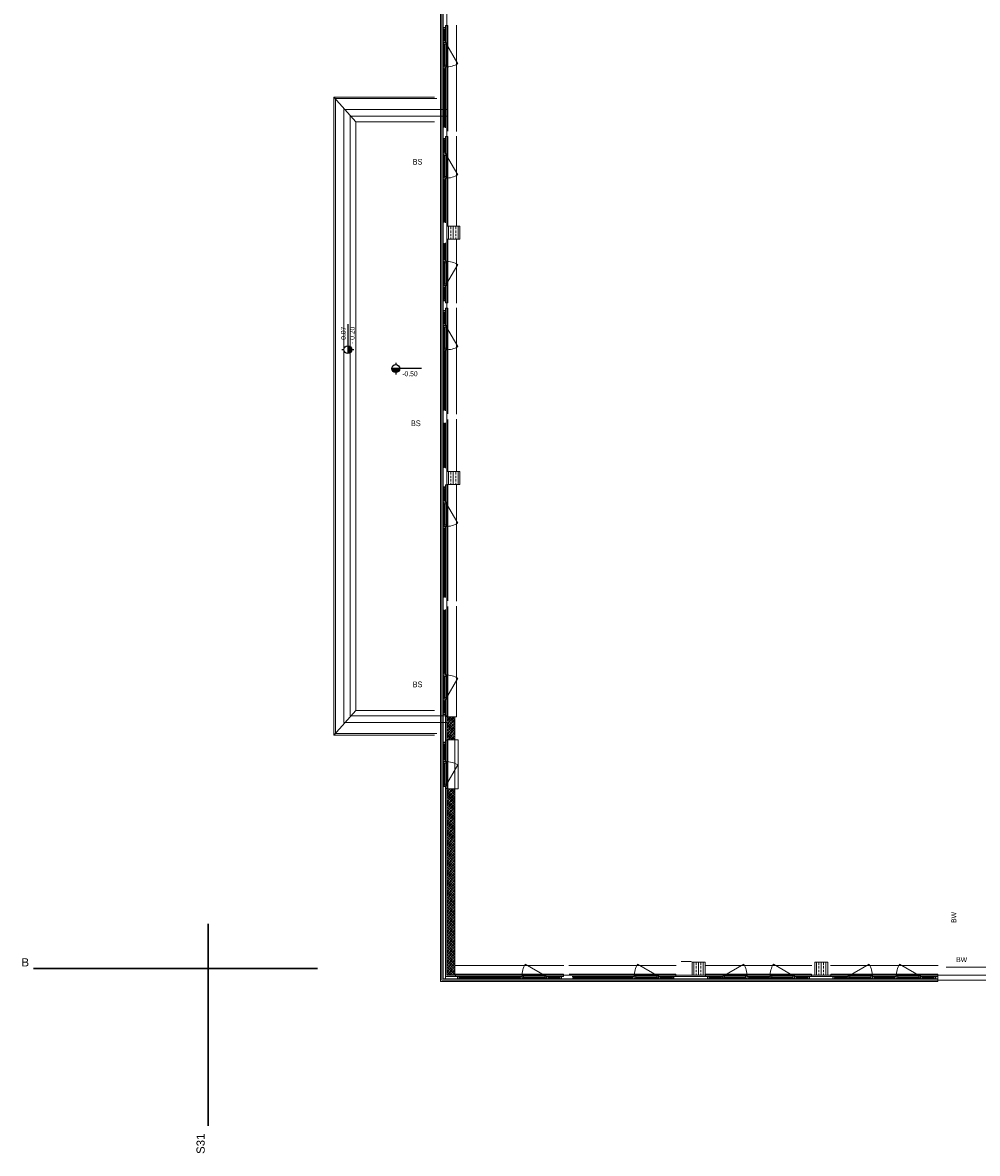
# Model space of a CAD drawing. Header units: metres. Extents: x -27 to 222, y 3 to 231.
# Tile 1 of 46: x 6 to 35, y 3 to 38. Entities that reach past the tile are written whole.
import ezdxf
from ezdxf.enums import TextEntityAlignment as Align

# ---------------------------------------------------------------- set-up
doc = ezdxf.new("R2010")
doc.units = ezdxf.units.M
doc.layers.get('0').update_dxf_attribs({"lineweight": 13})
doc.layers.add('EINFÜGEPUNKT', color=190, linetype='Continuous', lineweight=13, plot=False)
doc.layers.add('Grundriss', color=7, linetype='Continuous', lineweight=13)
doc.styles.add('Allgemein 1 50', font='arial.ttf', dxfattribs={"width": 0.8, "height": 0.175})
doc.styles.add('Style-Arial', font='arial.ttf')
doc.styles.add('Untergeordnet 1 100', font='arial.ttf', dxfattribs={"width": 0.8, "height": 0.25})

# ---------------------------------------------------------------- blocks, each defined once
blk = doc.blocks.new('*U439')
at = {"layer": 'Grundriss', "lineweight": 13}
blk.add_hatch(color=256, dxfattribs=at).paths.add_polyline_path([(-0.602, 0, 0.999974), (-0.282, 0)])
at = {"layer": 'Grundriss', "lineweight": 25}
for p, q in [((-0.442, 0.24), (-0.442, 0.16)), ((0.602, 0), (-0.602, 0)), ((-0.442, -0.16), (-0.442, -0.24))]:
    blk.add_line(p, q, dxfattribs=at)
blk.add_circle((-0.442, 0), 0.16, dxfattribs=at)
at = {"layer": 'Grundriss', "lineweight": 13, "insert": (-0.176, -0.033), "char_height": 0.2, "attachment_point": 4, "line_spacing_factor": 1.08, "style": 'Style-Arial'}
blk.add_mtext('\\P\\H1x;\\W0.9;-0.50', dxfattribs=at)
blk = doc.blocks.new('*U440')
at = {"layer": 'Grundriss', "lineweight": 13}
blk.add_hatch(color=256, dxfattribs=at).paths.add_polyline_path([(-0.602, 0, 0.999974), (-0.282, 0)])
at = {"layer": 'Grundriss', "lineweight": 25}
for p, q in [((-0.442, 0.24), (-0.442, 0.16)), ((0.602, 0), (-0.602, 0)), ((-0.442, -0.16), (-0.442, -0.24))]:
    blk.add_line(p, q, dxfattribs=at)
blk.add_circle((-0.442, 0), 0.16, dxfattribs=at)
at = {"layer": 'Grundriss', "lineweight": 13, "insert": (-0.209, 0), "char_height": 0.2, "attachment_point": 4, "line_spacing_factor": 1.08, "style": 'Style-Arial'}
blk.add_mtext('\\H1x;\\W0.9;- 0.07^J- 0.20', dxfattribs=at)
blk = doc.blocks.new('öfnungsflügel 75')
at = {"layer": 'Grundriss', "lineweight": -2, "ltscale": 0.01}
blk.add_line((-0.533, -0.035), (-1.181, 0.339), dxfattribs=at)
at = {"layer": 'Grundriss', "lineweight": -2}
for p, q in [((-0.01, -0.04), (-0.01, 0.03)), ((-0.01, 0), (0, 0)), ((-1.231, -0.03), (-0.588, -0.03)), ((-1.231, -0.11), (-0.588, -0.11)), ((-0.127, -0.04), (-0.481, -0.04)), ((-0.481, -0.11), (-0.127, -0.11)), ((-0.085, -0.11), (-0.085, -0.04)), ((-0.072, -0.04), (-0.01, -0.04))]:
    blk.add_line(p, q, dxfattribs=at)
at = {"layer": 'Grundriss', "lineweight": -2, "flags": 128}
for points in [[(-1.323, -0.067), (-1.323, -0.092), (-1.338, -0.092), (-1.338, -0.11), (-1.285, -0.11), (-1.285, -0.102), (-1.285, -0.102), (-1.285, -0.04), (-1.338, -0.04), (-1.338, -0.067), (-1.323, -0.067)], [(-1.285, -0.067), (-1.285, -0.092), (-1.285, -0.092), (-1.285, -0.11), (-1.231, -0.11), (-1.231, -0.102), (-1.281, -0.102), (-1.281, -0.04), (-1.285, -0.04), (-1.285, -0.067), (-1.285, -0.067)], [(-1.281, -0.102), (-1.231, -0.102), (-1.231, -0.092), (-1.246, -0.092), (-1.246, -0.067), (-1.231, -0.067), (-1.231, -0.03), (-1.281, -0.03), (-1.281, -0.102), (-1.281, -0.102)], [(-1.246, -0.092), (-0.573, -0.092), (-0.573, -0.067), (-1.246, -0.067), (-1.246, -0.092)], [(-0.538, -0.102), (-0.588, -0.102), (-0.588, -0.092), (-0.573, -0.092), (-0.573, -0.067), (-0.588, -0.067), (-0.588, -0.03), (-0.538, -0.03), (-0.538, -0.102), (-0.538, -0.102)], [(-0.535, -0.067), (-0.535, -0.092), (-0.535, -0.092), (-0.535, -0.11), (-0.588, -0.11), (-0.588, -0.102), (-0.538, -0.102), (-0.538, -0.04), (-0.535, -0.04), (-0.535, -0.067), (-0.535, -0.067)], [(-0.496, -0.067), (-0.496, -0.092), (-0.481, -0.092), (-0.481, -0.11), (-0.535, -0.11), (-0.535, -0.102), (-0.535, -0.102), (-0.535, -0.04), (-0.481, -0.04), (-0.481, -0.067), (-0.496, -0.067)], [(-0.496, -0.092), (-0.123, -0.092), (-0.123, -0.067), (-0.496, -0.067), (-0.496, -0.092)]]:
    blk.add_lwpolyline(points, close=True, dxfattribs=at)
for points in [[(-0.138, -0.092), (-0.138, -0.11), (-0.072, -0.11), (-0.072, -0.04), (-0.138, -0.04), (-0.138, -0.067)], [(-0.138, -0.092), (-0.123, -0.092), (-0.123, -0.067), (-0.138, -0.067)]]:
    blk.add_lwpolyline(points, dxfattribs=at)
at = {"layer": 'Grundriss', "lineweight": -2}
blk.add_circle((-0.533, -0.035), 0.00375, dxfattribs=at)
at = {"layer": 'Grundriss', "lineweight": -2, "ltscale": 0.01}
blk.add_arc((-0.533, -0.035), 0.748, 149.9992, 179.617, dxfattribs=at)
blk = doc.blocks.new('öfnungsflügel 75_rand')
at = {"layer": 'Grundriss', "lineweight": -2, "ltscale": 0.01}
blk.add_line((-0.083, -0.035), (-0.731, 0.339), dxfattribs=at)
at = {"layer": 'Grundriss', "lineweight": -2}
for p, q in [((-0.01, -0.04), (-0.01, 0.03)), ((-0.01, 0), (0, 0)), ((-0.781, -0.03), (-0.12, -0.03)), ((-0.781, -0.11), (-0.12, -0.11)), ((-0.085, -0.11), (-0.085, -0.04)), ((-0.072, -0.04), (-0.01, -0.04))]:
    blk.add_line(p, q, dxfattribs=at)
at = {"layer": 'Grundriss', "lineweight": -2, "flags": 128}
for points in [[(-0.873, -0.067), (-0.873, -0.092), (-0.888, -0.092), (-0.888, -0.11), (-0.835, -0.11), (-0.835, -0.102), (-0.835, -0.102), (-0.835, -0.04), (-0.888, -0.04), (-0.888, -0.067), (-0.873, -0.067)], [(-0.835, -0.067), (-0.835, -0.092), (-0.835, -0.092), (-0.835, -0.11), (-0.781, -0.11), (-0.781, -0.102), (-0.831, -0.102), (-0.831, -0.04), (-0.835, -0.04), (-0.835, -0.067), (-0.835, -0.067)], [(-0.831, -0.102), (-0.781, -0.102), (-0.781, -0.092), (-0.796, -0.092), (-0.796, -0.067), (-0.781, -0.067), (-0.781, -0.03), (-0.831, -0.03), (-0.831, -0.102), (-0.831, -0.102)], [(-0.796, -0.092), (-0.123, -0.092), (-0.123, -0.067), (-0.796, -0.067), (-0.796, -0.092)], [(-0.088, -0.102), (-0.138, -0.102), (-0.138, -0.092), (-0.123, -0.092), (-0.123, -0.067), (-0.138, -0.067), (-0.138, -0.03), (-0.088, -0.03), (-0.088, -0.102), (-0.088, -0.102)], [(-0.072, -0.04), (-0.072, -0.04), (-0.072, -0.04), (-0.072, -0.11), (-0.138, -0.11), (-0.138, -0.102), (-0.088, -0.102), (-0.088, -0.04), (-0.072, -0.04), (-0.072, -0.04)]]:
    blk.add_lwpolyline(points, close=True, dxfattribs=at)
at = {"layer": 'Grundriss', "lineweight": -2}
blk.add_circle((-0.083, -0.035), 0.00375, dxfattribs=at)
at = {"layer": 'Grundriss', "lineweight": -2, "ltscale": 0.01}
blk.add_arc((-0.083, -0.035), 0.748, 149.9992, 179.617, dxfattribs=at)
blk = doc.blocks.new('randanschlussprofil')
at = {"layer": 'Grundriss', "lineweight": -2}
for p, q in [((-0.01, -0.04), (-0.01, 0.03)), ((-0.01, 0), (0, 0)), ((-0.085, -0.04), (-0.138, -0.04)), ((-0.138, -0.04), (-0.138, -0.067)), ((-0.138, -0.092), (-0.138, -0.11)), ((-0.138, -0.11), (-0.072, -0.11)), ((-0.085, -0.04), (-0.01, -0.04)), ((-0.085, -0.04), (-0.085, -0.11)), ((-0.072, -0.11), (-0.072, -0.04))]:
    blk.add_line(p, q, dxfattribs=at)
at = {"layer": 'Grundriss', "lineweight": -2, "flags": 128}
blk.add_lwpolyline([(-0.138, -0.092), (-0.123, -0.092), (-0.123, -0.067), (-0.138, -0.067)], dxfattribs=at)
blk = doc.blocks.new('Einfügepunkt Achse')
at = {"color": 0, "linetype": 'ByBlock', "lineweight": 30}
for p, q in [((0, 1.373), (0, -4.808)), ((3.351, 0), (-5.335, 0))]:
    blk.add_line(p, q, dxfattribs=at)
at = {"color": 0, "linetype": 'ByBlock', "style": 'Style-Arial'}
blk.add_text('B', height=0.25, dxfattribs=at).set_placement((-5.705, 0.068))
blk.add_text('S31', height=0.25, rotation=90, dxfattribs=at).set_placement((-0.103, -5.664))

msp = doc.modelspace()

# ---------------------------------------------------------------- hatches: boundary and pattern name
at = {"layer": 'Grundriss'}
h = msp.add_hatch(dxfattribs=at)
h.set_pattern_fill('ANSI33', color=256, style=0, pattern_type=2)
h.set_pattern_definition([(90, (18.75, 31.25), (0.144, -0.432), []), (90, (18.678, 31.25), (0.144, -0.432), [0.072, -0.36]), (90, (18.678, 31.358), (0.144, -0.432), [0.072, -0.36]), (90, (18.678, 31.466), (0.144, -0.432), [0.072, -0.36]), (90, (18.678, 31.574), (0.144, -0.432), [0.072, -0.36])])
h.paths.add_polyline_path([(18.55, 31.05), (18.95, 31.05), (18.95, 31.45), (18.55, 31.45)])
h = msp.add_hatch(dxfattribs=at)
h.set_pattern_fill('ANSI33', color=256, style=0, pattern_type=2)
h.set_pattern_definition([(90, (18.75, 23.75), (0.144, -0.432), []), (90, (18.678, 23.75), (0.144, -0.432), [0.072, -0.36]), (90, (18.678, 23.858), (0.144, -0.432), [0.072, -0.36]), (90, (18.678, 23.966), (0.144, -0.432), [0.072, -0.36]), (90, (18.678, 24.074), (0.144, -0.432), [0.072, -0.36])])
h.paths.add_polyline_path([(18.55, 23.55), (18.95, 23.55), (18.95, 23.95), (18.55, 23.95)])
h = msp.add_hatch(dxfattribs=at)
h.set_pattern_fill('ANSI33', color=256, style=0, pattern_type=2)
h.set_pattern_definition([(45, (18.62696, 15.89433), (-0.101823, -0.203647), []), (45, (18.6015, 15.91979), (-0.101823, -0.203647), [0.036, -0.18]), (45, (18.639685, 15.95797), (-0.101823, -0.203647), [0.036, -0.18]), (45, (18.67787, 15.996156), (-0.101823, -0.203647), [0.036, -0.18]), (45, (18.71605, 16.03434), (-0.101823, -0.203647), [0.036, -0.18])])
h.paths.add_polyline_path([(18.55, 15.75), (18.8, 15.75), (18.8, 16.45), (18.55, 16.45)])
h = msp.add_hatch(dxfattribs=at)
h.set_pattern_fill('ANSI33', color=256, style=0, pattern_type=2)
h.set_pattern_definition([(45, (17.85123, 14.06683), (-0.1018234, -0.20364675), []), (45, (17.825774, 14.09229), (-0.1018234, -0.20364675), [0.036, -0.18]), (45, (17.86396, 14.13047), (-0.1018234, -0.20364675), [0.036, -0.18]), (45, (17.90214, 14.168656), (-0.1018234, -0.20364675), [0.036, -0.18]), (45, (17.940325, 14.20684), (-0.1018234, -0.20364675), [0.036, -0.18])])
h.paths.add_polyline_path([(18.55, 8.55), (18.8, 8.55), (18.8, 14.25), (18.55, 14.25)])
h = msp.add_hatch(dxfattribs=at)
h.set_pattern_fill('ANSI33', color=256, style=0, pattern_type=2)
h.set_pattern_definition([(90, (26.25, 8.75), (0.144, -0.432), []), (90, (26.178, 8.75), (0.144, -0.432), [0.072, -0.36]), (90, (26.178, 8.858), (0.144, -0.432), [0.072, -0.36]), (90, (26.178, 8.966), (0.144, -0.432), [0.072, -0.36]), (90, (26.178, 9.074), (0.144, -0.432), [0.072, -0.36])])
h.paths.add_polyline_path([(26.05, 8.55), (26.45, 8.55), (26.45, 8.95), (26.05, 8.95)])
h = msp.add_hatch(dxfattribs=at)
h.set_pattern_fill('ANSI33', color=256, style=0, pattern_type=2)
h.set_pattern_definition([(90, (30, 8.75), (0.144, -0.432), []), (90, (29.928, 8.75), (0.144, -0.432), [0.072, -0.36]), (90, (29.928, 8.858), (0.144, -0.432), [0.072, -0.36]), (90, (29.928, 8.966), (0.144, -0.432), [0.072, -0.36]), (90, (29.928, 9.074), (0.144, -0.432), [0.072, -0.36])])
h.paths.add_polyline_path([(29.8, 8.55), (30.2, 8.55), (30.2, 8.95), (29.8, 8.95)])

# ---------------------------------------------------------------- linework, layer by layer
at = {"layer": 'Grundriss', "ltscale": 0.1}
for p, q in [((18.55, 57.3), (18.55, 8.95)), ((18.8, 14.25), (18.8, 15.75)), ((33.825, 8.8), (39.485, 8.8)), ((18.8, 8.55), (33.575, 8.55)), ((39.485, 8.55), (33.575, 8.55))]:
    msp.add_line(p, q, dxfattribs=at)
at = {"layer": 'Grundriss'}
for p, q in [((18.36, 56.24), (18.36, 14.26)), ((18.36, 8.36), (18.36, 56.24)), ((18.44, 56.1435), (18.44, 14.3565)), ((18.58, 37.59), (18.58, 34.36)), ((18.85, 37.6), (18.85, 34.35)), ((18.5097, 34.457), (18.5098, 36.2965)), ((15.1, 35.4), (15.77, 34.645)), ((18.58, 34.19), (18.58, 31.46)), ((18.85, 34.2), (18.85, 31.45)), ((18.51, 31.557), (18.5098, 32.8965)), ((18.51, 30.4035), (18.5098, 30.943)), ((18.58, 31.04), (18.58, 29.11)), ((18.85, 31.05), (18.85, 29.1)), ((18.58, 28.94), (18.58, 25.71)), ((18.85, 28.95), (18.85, 25.7)), ((18.5104, 25.807), (18.5098, 27.6465)), ((18.51, 24.057), (18.5098, 25.443)), ((18.58, 25.54), (18.58, 23.96)), ((18.85, 25.55), (18.85, 23.95)), ((18.58, 23.54), (18.58, 19.9975)), ((18.85, 23.55), (18.85, 19.9875)), ((18.51, 20.0945), (18.51, 22.2465)), ((18.51, 17.7535), (18.5098, 19.7305)), ((18.58, 19.8275), (18.58, 16.46)), ((18.85, 19.8375), (18.85, 16.45)), ((15.1, 15.89), (15.77, 16.645)), ((18.8, 16.45), (18.85, 16.45)), ((18.51, 15.107), (18.5098, 15.643)), ((18.58, 15.74), (18.58, 14.26)), ((18.8, 15.75), (18.9, 15.75)), ((18.9, 14.25), (18.9, 15.75)), ((18.44, 14.332), (18.44, 14.26)), ((18.8, 14.25), (18.9, 14.25)), ((18.8, 8.85), (22.1313, 8.85)), ((22.2813, 8.85), (25.5625, 8.85)), ((26.035, 8.965), (25.7125, 8.965)), ((26.45, 8.85), (29.717, 8.85)), ((30.283, 8.85), (33.575, 8.85)), ((18.36, 8.36), (33.565, 8.36)), ((22.1213, 8.58), (18.8135, 8.58)), ((20.8277, 8.51), (18.9105, 8.5098)), ((18.9105, 8.44), (33.565, 8.44)), ((25.5525, 8.58), (22.2913, 8.58)), ((24.259, 8.51), (22.3883, 8.5098)), ((25.4555, 8.51), (25.116, 8.51)), ((29.707, 8.58), (26.46, 8.5799)), ((28.3785, 8.5102), (27.7535, 8.5101)), ((33.565, 8.58), (30.293, 8.58)), ((32.2715, 8.51), (31.6215, 8.5102)), ((33.565, 8.44), (33.565, 8.36)), ((39.495, 8.4), (33.565, 8.4))]:
    msp.add_line(p, q, dxfattribs=at)
at = {"layer": 'Grundriss', "ltscale": 0.05}
for q in [(18.4, 56.24), (33.565, 8.4)]:
    msp.add_line((18.4, 8.4), q, dxfattribs=at)
at = {"layer": 'Grundriss', "flags": 128}
for points in [[(18.4585, 36.2765), (18.4585, 34.4735), (18.4835, 34.4735), (18.4836, 36.2765), (18.4585, 36.2765)], [(18.17, 15.89), (15.1, 15.89), (15.1, 35.4), (18.17, 35.4)], [(18.25, 15.94), (15.15, 15.94), (15.15, 35.35), (18.25, 35.35)], [(18.17, 34.645), (15.77, 34.645), (15.77, 16.645), (18.17, 16.645)], [(18.4584, 32.8765), (18.4585, 31.5735), (18.4835, 31.5735), (18.4835, 32.8765), (18.4584, 32.8765)], [(18.4584, 30.9265), (18.4585, 30.4235), (18.4835, 30.4235), (18.4835, 30.9265), (18.4584, 30.9265)], [(18.4584, 27.6265), (18.4585, 25.8235), (18.4835, 25.8235), (18.4835, 27.6265), (18.4584, 27.6265)], [(18.4584, 25.4265), (18.4585, 24.0735), (18.4835, 24.0735), (18.4835, 25.4265), (18.4584, 25.4265)], [(18.4585, 22.2265), (18.4585, 20.111), (18.4835, 20.111), (18.4835, 22.2265), (18.4585, 22.2265)], [(18.4584, 19.714), (18.4585, 17.7735), (18.4835, 17.7735), (18.4835, 19.714), (18.4584, 19.714)], [(18.51, 15.678), (18.5101, 16.522), (18.4401, 16.522), (18.44, 15.678), (18.51, 15.678)], [(18.4585, 15.6265), (18.4585, 15.1235), (18.4835, 15.1235), (18.4836, 15.6265), (18.4585, 15.6265)], [(18.51, 8.44), (18.51, 14.322), (18.4401, 14.322), (18.44, 8.44), (18.51, 8.44)], [(18.51, 8.44), (18.8755, 8.44), (18.8755, 8.51), (18.51, 8.51), (18.51, 8.44)], [(18.927, 8.4584), (20.8078, 8.4585), (20.8078, 8.4835), (18.927, 8.4835), (18.927, 8.4584)], [(22.4047, 8.4585), (24.239, 8.4585), (24.239, 8.4835), (22.4047, 8.4836), (22.4047, 8.4585)], [(25.4905, 8.44), (26.522, 8.44), (26.522, 8.51), (25.4905, 8.51), (25.4905, 8.44)], [(27.7735, 8.4585), (28.3935, 8.4585), (28.3935, 8.4835), (27.7735, 8.4836), (27.7735, 8.4585)], [(29.645, 8.44), (30.355, 8.44), (30.355, 8.51), (29.645, 8.51), (29.645, 8.44)], [(31.6066, 8.4585), (32.2515, 8.4585), (32.2515, 8.4835), (31.6065, 8.4836), (31.6066, 8.4585)], [(33.503, 8.44), (33.565, 8.44), (33.565, 8.51), (33.503, 8.51), (33.503, 8.44)]]:
    msp.add_lwpolyline(points, dxfattribs=at)
at = {"layer": 'Grundriss', "ltscale": 0.05, "flags": 128}
for points in [[(18.55, 35.015), (15.4, 35.015), (15.4, 16.275), (18.55, 16.275)], [(18.55, 34.815), (15.6, 34.815), (15.6, 16.475), (18.55, 16.475)]]:
    msp.add_lwpolyline(points, dxfattribs=at)
for points in [[(18.55, 31.05), (18.95, 31.05), (18.95, 31.45), (18.55, 31.45), (18.55, 31.05)], [(18.55, 23.55), (18.95, 23.55), (18.95, 23.95), (18.55, 23.95), (18.55, 23.55)], [(18.55, 15.75), (18.8, 15.75), (18.8, 16.45), (18.55, 16.45), (18.55, 15.75)], [(18.55, 8.55), (18.8, 8.55), (18.8, 14.25), (18.55, 14.25), (18.55, 8.55)], [(26.05, 8.55), (26.45, 8.55), (26.45, 8.95), (26.05, 8.95), (26.05, 8.55)], [(29.8, 8.55), (30.2, 8.55), (30.2, 8.95), (29.8, 8.95), (29.8, 8.55)]]:
    msp.add_lwpolyline(points, close=True, dxfattribs=at)

# ---------------------------------------------------------------- block references
at = {"layer": 'EINFÜGEPUNKT'}
msp.add_blockref('Einfügepunkt Achse', (11.25, 8.75), dxfattribs=at)
at = {"layer": 'Grundriss', "extrusion": (0, 0, -1)}
for name, p, rotation in [('öfnungsflügel 75', (-18.55, 37.6), 90.00000000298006), ('öfnungsflügel 75', (-18.55, 34.2), 90.00000000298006), ('öfnungsflügel 75', (-18.55, 28.95), 90.00000000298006), ('öfnungsflügel 75', (-18.55, 23.55), 90.00000000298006), ('randanschlussprofil', (-18.55, 15.75), 90.00000000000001), ('öfnungsflügel 75', (-26.45, 8.55), 359.9992017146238), ('öfnungsflügel 75', (-30.283, 8.55), 359.9992017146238)]:
    msp.add_blockref(name, p, dxfattribs=dict(at, rotation=rotation))
at = {"layer": 'Grundriss'}
for name, p, rotation in [('öfnungsflügel 75', (18.55, 29.1), 270.00000000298), ('öfnungsflügel 75', (18.55, 16.45), 270.00000000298), ('öfnungsflügel 75_rand', (18.55, 14.25), 270), ('öfnungsflügel 75', (25.5625, 8.55), 359.9992017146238), ('öfnungsflügel 75', (29.717, 8.55), 359.9992017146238), ('öfnungsflügel 75', (33.575, 8.55), 359.9992017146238)]:
    msp.add_blockref(name, p, dxfattribs=dict(at, rotation=rotation))
at = {"layer": 'Grundriss', "lineweight": 25, "xscale": 0.75, "yscale": 0.75, "zscale": 0.75, "rotation": 90}
msp.add_blockref('*U440', (15.525, 28.0073), dxfattribs=at)
at = {"layer": 'Grundriss', "lineweight": 25, "xscale": 0.75, "yscale": 0.75, "zscale": 0.75}
msp.add_blockref('*U439', (17.3204, 27.0975), dxfattribs=at)
at = {"layer": 'Grundriss'}
for name, p in [('öfnungsflügel 75', (22.1313, 8.55)), ('randanschlussprofil', (25.5625, 8.55)), ('randanschlussprofil', (33.575, 8.55))]:
    msp.add_blockref(name, p, dxfattribs=at)
at = {"layer": 'Grundriss', "extrusion": (0, 0, -1)}
msp.add_blockref('randanschlussprofil', (-18.8035, 8.55), dxfattribs=at)

# ---------------------------------------------------------------- texts
at = {"layer": 'Grundriss', "style": 'Allgemein 1 50', "width": 0.8}
for p in [(17.5067, 33.4198), (17.5067, 17.4417)]:
    msp.add_text('BS', height=0.175, dxfattribs=at).set_placement(p, align=Align.MIDDLE_LEFT)
msp.add_text('BS', height=0.175, dxfattribs=at).set_placement((17.7527, 25.3372), align=Align.RIGHT)
at = {"layer": 'Grundriss', "style": 'Untergeordnet 1 100'}
for rotation, p in [(90, (33.979, 10.1471)), (360, (34.125, 9.1))]:
    msp.add_text('BW', height=0.15, rotation=rotation, dxfattribs=at).set_placement(p, align=Align.TOP_LEFT)

doc.saveas('drawing.dxf')
